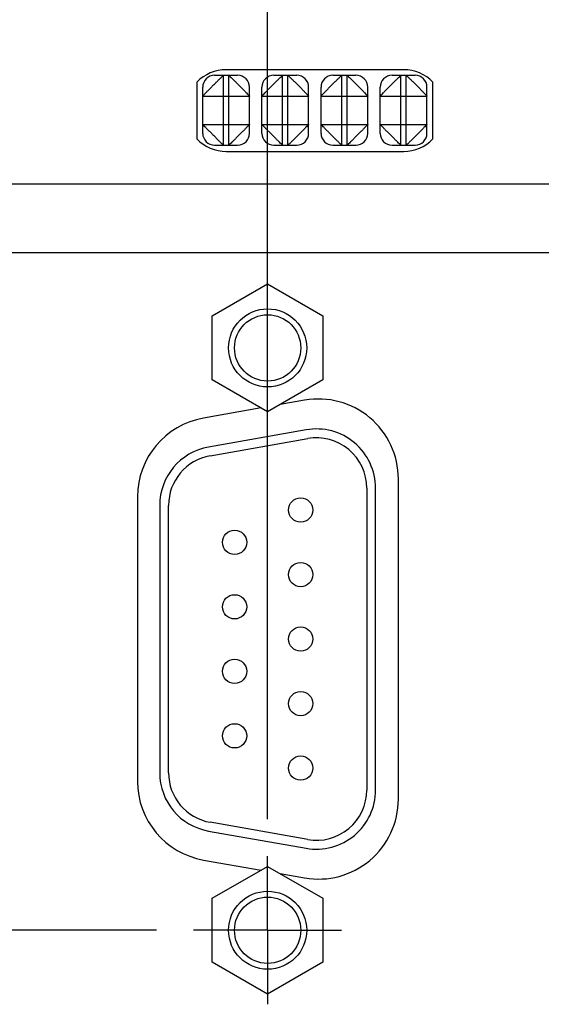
# Model space of a CAD drawing. Header units: inches. Extents: x 0 to 34, y 0 to 22.
# Tile 71 of 111: x 18.7 to 19.6, y 16 to 17.7. Entities that reach past the tile are written whole.
import ezdxf

# ---------------------------------------------------------------- set-up
doc = ezdxf.new("R2010")
doc.units = ezdxf.units.IN
doc.header["$LTSCALE"] = 1.87
doc.header["$MEASUREMENT"] = 0
doc.linetypes.add('CENTER', pattern=[0.6, 0.375, -0.075, 0.075, -0.075])
doc.layers.get('0').update_dxf_attribs({"linetype": 'CONTINUOUS'})
doc.layers.add('DEFAULT_1', color=7, linetype='CENTER')
doc.layers.add('DIMENSIONS', color=7, linetype='CONTINUOUS')
doc.styles.get("Standard").update_dxf_attribs({"font": 'txt', "width": 0.8})
doc.dimstyles.new('DIMSTYLE_1', dxfattribs={"dimtxt": 0.125, "dimasz": 0.18, "dimexe": 0.18, "dimexo": 0.0625, "dimgap": 0.09, "dimtad": 0, "dimtih": 1, "dimtoh": 1, "dimdec": 3, "dimzin": 4, "dimdsep": 46, "dimtxsty": 'STANDARD', "dimblk": '_FILLED', "dimblk1": '_FILLED', "dimblk2": '_FILLED', "dimcen": 0.09, "dimadec": 0, "dimazin": 0, "dimtp": 0.01, "dimtm": 0.01, "dimtfac": 1, "dimtdec": 3, "dimtofl": 0, "dimtmove": 0, "dimatfit": 3, "dimldrblk": '_FILLED', "dimfxl": 1, "dimtolj": 1, "dimtzin": 4, "dimarcsym": 0})

# ---------------------------------------------------------------- blocks, each defined once
blk = doc.blocks.new('_FILLED')
at = {"color": 0, "linetype": 'BYBLOCK'}
blk.add_solid([(0, 0), (-1, 0.1736), (-1, -0.1736)], dxfattribs=at)
blk = doc.blocks.new('*D8')
at = {"layer": 'DIMENSIONS', "color": 2, "linetype": 'CONTINUOUS'}
for p, q in [((16.8623, 18.1566), (16.8623, 18.5166)), ((18.6738, 18.1566), (16.7373, 18.1566)), ((20.2357, 17.4137), (16.7373, 17.4137)), ((16.8623, 17.4137), (16.8623, 17.0537))]:
    blk.add_line(p, q, dxfattribs=at)
at = {"layer": 'DIMENSIONS', "color": 2, "linetype": 'CONTINUOUS', "xscale": 0.18, "yscale": 0.18, "zscale": 0.18}
for p, rotation in [((16.8623, 18.1566), 270), ((16.8623, 17.4137), 90)]:
    blk.add_blockref('_FILLED', p, dxfattribs=dict(at, rotation=rotation))
at = {"layer": 'DIMENSIONS', "color": 2, "linetype": 'CONTINUOUS', "width": 0.8}
for s, p in [('.743', (16.5123, 17.8793)), ('[', (16.5123, 17.6918)), ('18.87', (16.6123, 17.6918)), (']', (17.1123, 17.6918))]:
    blk.add_text(s, height=0.125, dxfattribs=at).set_placement(p)
blk = doc.blocks.new('*D17')
at = {"layer": 'DIMENSIONS', "color": 2, "linetype": 'CONTINUOUS'}
for p, q in [((17.6123, 18.077), (17.6123, 19.7829)), ((19.821, 17.3602), (19.821, 19.7829)), ((17.6123, 19.6579), (18.0385, 19.6579)), ((19.821, 19.6579), (19.3885, 19.6579))]:
    blk.add_line(p, q, dxfattribs=at)
at = {"layer": 'DIMENSIONS', "color": 2, "linetype": 'CONTINUOUS', "xscale": 0.18, "yscale": 0.18, "zscale": 0.18, "rotation": 180}
blk.add_blockref('_FILLED', (17.6123, 19.6579), dxfattribs=at)
at = {"layer": 'DIMENSIONS', "color": 2, "linetype": 'CONTINUOUS', "xscale": 0.18, "yscale": 0.18, "zscale": 0.18}
blk.add_blockref('_FILLED', (19.821, 19.6579), dxfattribs=at)
at = {"layer": 'DIMENSIONS', "color": 2, "linetype": 'CONTINUOUS', "width": 0.8}
for s, p in [('[', (18.726, 19.5954)), (']', (19.226, 19.5954)), ('2.209', (18.101, 19.5954)), ('56.1', (18.826, 19.5954))]:
    blk.add_text(s, height=0.125, dxfattribs=at).set_placement(p)
blk = doc.blocks.new('*D18')
at = {"layer": 'DIMENSIONS', "color": 2, "linetype": 'CONTINUOUS'}
for p, q in [((16.1123, 18.1566), (16.1123, 18.5166)), ((18.4969, 18.1566), (15.9873, 18.1566)), ((19.7585, 17.2977), (15.9873, 17.2977)), ((16.1123, 17.2977), (16.1123, 16.9377))]:
    blk.add_line(p, q, dxfattribs=at)
at = {"layer": 'DIMENSIONS', "color": 2, "linetype": 'CONTINUOUS', "xscale": 0.18, "yscale": 0.18, "zscale": 0.18}
for p, rotation in [((16.1123, 18.1566), 270), ((16.1123, 17.2977), 90)]:
    blk.add_blockref('_FILLED', p, dxfattribs=dict(at, rotation=rotation))
at = {"layer": 'DIMENSIONS', "color": 2, "linetype": 'CONTINUOUS', "width": 0.8}
for s, p in [('.859', (15.7623, 17.7679)), ('[', (15.7623, 17.5804)), ('21.82', (15.8623, 17.5804)), (']', (16.3623, 17.5804))]:
    blk.add_text(s, height=0.125, dxfattribs=at).set_placement(p)
blk = doc.blocks.new('*D19')
at = {"layer": 'DIMENSIONS', "color": 2, "linetype": 'CONTINUOUS'}
for p, q in [((18.6738, 18.1566), (15.2373, 18.1566)), ((15.3623, 18.1566), (15.3623, 17.1986)), ((15.3623, 16.1532), (15.3623, 16.7611)), ((18.9559, 16.1532), (15.2373, 16.1532))]:
    blk.add_line(p, q, dxfattribs=at)
at = {"layer": 'DIMENSIONS', "color": 2, "linetype": 'CONTINUOUS', "xscale": 0.18, "yscale": 0.18, "zscale": 0.18}
for p, rotation in [((15.3623, 18.1566), 90), ((15.3623, 16.1532), 270)]:
    blk.add_blockref('_FILLED', p, dxfattribs=dict(at, rotation=rotation))
at = {"layer": 'DIMENSIONS', "color": 2, "linetype": 'CONTINUOUS', "width": 0.8}
for s, p in [('2.003', (15.0123, 17.0111)), ('[', (15.0123, 16.8236)), (']', (15.6123, 16.8236)), ('50.89', (15.1123, 16.8236))]:
    blk.add_text(s, height=0.125, dxfattribs=at).set_placement(p)
blk = doc.blocks.new('*D20')
at = {"layer": 'DIMENSIONS', "color": 2, "linetype": 'CONTINUOUS'}
for p, q in [((17.6123, 18.077), (17.6123, 19.0329)), ((19.1435, 16.3408), (19.1435, 19.0329)), ((17.6123, 18.9079), (17.2523, 18.9079)), ((19.1435, 18.9079), (19.5035, 18.9079))]:
    blk.add_line(p, q, dxfattribs=at)
at = {"layer": 'DIMENSIONS', "color": 2, "linetype": 'CONTINUOUS', "xscale": 0.18, "yscale": 0.18, "zscale": 0.18}
blk.add_blockref('_FILLED', (17.6123, 18.9079), dxfattribs=at)
at = {"layer": 'DIMENSIONS', "color": 2, "linetype": 'CONTINUOUS', "xscale": 0.18, "yscale": 0.18, "zscale": 0.18, "rotation": 180}
blk.add_blockref('_FILLED', (19.1435, 18.9079), dxfattribs=at)
at = {"layer": 'DIMENSIONS', "color": 2, "linetype": 'CONTINUOUS', "width": 0.8}
for s, p in [('1.531', (17.7123, 18.8454)), ('[', (18.3373, 18.8454)), ('38.89', (18.4373, 18.8454)), (']', (18.9373, 18.8454))]:
    blk.add_text(s, height=0.125, dxfattribs=at).set_placement(p)

msp = doc.modelspace()

# ---------------------------------------------------------------- linework, layer by layer
at = {"color": 7, "linetype": 'CONTINUOUS'}
for p, q in [((19.3735, 17.6072), (19.0735, 17.6072)), ((19.024, 17.5863), (19.024, 17.4901)), ((19.0538, 17.5977), (19.0928, 17.5977)), ((19.0688, 17.4797), (19.0688, 17.5977)), ((19.0778, 17.4797), (19.0778, 17.5977)), ((19.1538, 17.5977), (19.1928, 17.5977)), ((19.1688, 17.4797), (19.1688, 17.5977)), ((19.1778, 17.4797), (19.1778, 17.5977)), ((19.2538, 17.5977), (19.2928, 17.5977)), ((19.2688, 17.4797), (19.2688, 17.5977)), ((19.2778, 17.4797), (19.2778, 17.5977)), ((19.3538, 17.5977), (19.3928, 17.5977)), ((19.3688, 17.4797), (19.3688, 17.5977)), ((19.3778, 17.4797), (19.3778, 17.5977)), ((19.423, 17.4901), (19.423, 17.5863)), ((19.0338, 17.4997), (19.0338, 17.5777)), ((19.1128, 17.4997), (19.1128, 17.5777)), ((19.1338, 17.4997), (19.1338, 17.5777)), ((19.2128, 17.4997), (19.2128, 17.5777)), ((19.2338, 17.4997), (19.2338, 17.5777)), ((19.3128, 17.4997), (19.3128, 17.5777)), ((19.3338, 17.4997), (19.3338, 17.5777)), ((19.4128, 17.4997), (19.4128, 17.5777)), ((19.0338, 17.5627), (19.1128, 17.5627)), ((19.1338, 17.5627), (19.2128, 17.5627)), ((19.2338, 17.5627), (19.3128, 17.5627)), ((19.3338, 17.5627), (19.4128, 17.5627)), ((19.0338, 17.5147), (19.1128, 17.5147)), ((19.1338, 17.5147), (19.2128, 17.5147)), ((19.2338, 17.5147), (19.3128, 17.5147)), ((19.3338, 17.5147), (19.4128, 17.5147)), ((19.0538, 17.4797), (19.0928, 17.4797)), ((19.0735, 17.4692), (19.3735, 17.4692)), ((19.1538, 17.4797), (19.1928, 17.4797)), ((19.2538, 17.4797), (19.2928, 17.4797)), ((19.3538, 17.4797), (19.3928, 17.4797)), ((19.05, 17.1912), (19.1435, 17.2452)), ((19.1435, 17.2452), (19.237, 17.1912)), ((19.05, 17.0832), (19.05, 17.1912)), ((19.237, 17.1912), (19.237, 17.0832)), ((19.1435, 17.0292), (19.05, 17.0832)), ((19.237, 17.0832), (19.1435, 17.0292)), ((19.1323, 17.0357), (19.035, 17.0186)), ((19.206, 17.0487), (19.1645, 17.0414)), ((19.2086, 16.9987), (19.0436, 16.9696)), ((19.0462, 16.9548), (19.2112, 16.9839)), ((19.3645, 16.3747), (19.3645, 16.9158)), ((18.9235, 16.8856), (18.9235, 16.4048)), ((19.311, 16.9002), (19.311, 16.3902)), ((19.326, 16.3902), (19.326, 16.9002)), ((18.961, 16.8711), (18.961, 16.4193)), ((18.976, 16.4193), (18.976, 16.8711)), ((19.0436, 16.3208), (19.2086, 16.2917)), ((19.2112, 16.3065), (19.0462, 16.3356)), ((19.035, 16.2719), (19.1323, 16.2547)), ((19.05, 16.2072), (19.1435, 16.2612)), ((19.1435, 16.2612), (19.237, 16.2072)), ((19.1645, 16.249), (19.206, 16.2417)), ((19.05, 16.0992), (19.05, 16.2072)), ((19.237, 16.2072), (19.237, 16.0992)), ((19.1435, 16.0452), (19.05, 16.0992)), ((19.237, 16.0992), (19.1435, 16.0452))]:
    msp.add_line(p, q, dxfattribs=at)
for centre, radius in [((19.1435, 17.1372), 0.066), ((19.1435, 17.1372), 0.056), ((19.1994, 16.8632), 0.0205), ((19.0876, 16.8087), 0.0205), ((19.1994, 16.7542), 0.0205), ((19.0876, 16.6997), 0.0205), ((19.1994, 16.6452), 0.0205), ((19.0876, 16.5907), 0.0205), ((19.1994, 16.5362), 0.0205), ((19.0876, 16.4817), 0.0205), ((19.1994, 16.4272), 0.0205), ((19.1435, 16.1532), 0.066), ((19.1435, 16.1532), 0.056)]:
    msp.add_circle(centre, radius, dxfattribs=at)
for centre, radius, start, end in [((19.0735, 17.5382), 0.069, 90, 135.8395), ((19.3735, 17.5382), 0.069, 44.1605, 90), ((19.0538, 17.5777), 0.02, 90, 180), ((19.0928, 17.5777), 0.02, 0, 90), ((19.1538, 17.5777), 0.02, 90, 180), ((19.1928, 17.5777), 0.02, 0, 90), ((19.2538, 17.5777), 0.02, 90, 180), ((19.2928, 17.5777), 0.02, 0, 90), ((19.3538, 17.5777), 0.02, 90, 180), ((19.3928, 17.5777), 0.02, 0, 90), ((19.0735, 17.5382), 0.069, 224.1605, 270), ((19.0538, 17.4997), 0.02, 180, 270), ((19.0928, 17.4997), 0.02, 270, 360), ((19.1538, 17.4997), 0.02, 180, 270), ((19.1928, 17.4997), 0.02, 270, 360), ((19.2538, 17.4997), 0.02, 180, 270), ((19.2928, 17.4997), 0.02, 270, 360), ((19.3538, 17.4997), 0.02, 180, 270), ((19.3735, 17.5382), 0.069, 270, 315.8395), ((19.3928, 17.4997), 0.02, 270, 360), ((19.2295, 16.9158), 0.135, 0, 100), ((19.0585, 16.8856), 0.135, 100, 180), ((19.226, 16.9002), 0.1, 0, 100), ((19.061, 16.8711), 0.1, 100, 180), ((19.226, 16.9002), 0.085, 0, 100), ((19.061, 16.8711), 0.085, 100, 180), ((19.0585, 16.4048), 0.135, 180, 260), ((19.061, 16.4193), 0.1, 180, 260), ((19.061, 16.4193), 0.085, 180, 260), ((19.226, 16.3902), 0.1, 260, 360), ((19.226, 16.3902), 0.085, 260, 360), ((19.2295, 16.3747), 0.135, 260, 360)]:
    msp.add_arc(centre, radius, start, end, dxfattribs=at)
for points, knots in [([(19.0338, 17.5627), (19.0338, 17.563), (19.035, 17.5637), (19.0364, 17.5656), (19.0392, 17.5683), (19.0426, 17.5719), (19.0468, 17.576), (19.0511, 17.5804), (19.0556, 17.5848), (19.0596, 17.5889), (19.0632, 17.5923), (19.0659, 17.5952), (19.0678, 17.5965), (19.0685, 17.5977), (19.0688, 17.5977)], [0, 0, 0, 0, 0.01859, 0.068853, 0.148415, 0.252076, 0.371479, 0.500008, 0.628529, 0.748031, 0.85153, 0.931095, 0.981631, 1, 1, 1, 1]), ([(19.0778, 17.5977), (19.0781, 17.5977), (19.0789, 17.5965), (19.0807, 17.5952), (19.0834, 17.5923), (19.0871, 17.589), (19.0911, 17.5848), (19.0956, 17.5804), (19.0999, 17.576), (19.1041, 17.5719), (19.1074, 17.5683), (19.1103, 17.5656), (19.1117, 17.5637), (19.1128, 17.563), (19.1128, 17.5627)], [0, 0, 0, 0, 0.01859, 0.068853, 0.148415, 0.252076, 0.371479, 0.500008, 0.628529, 0.748031, 0.85153, 0.931095, 0.981631, 1, 1, 1, 1]), ([(19.1338, 17.5627), (19.1338, 17.563), (19.135, 17.5637), (19.1363, 17.5656), (19.1392, 17.5683), (19.1426, 17.5719), (19.1468, 17.576), (19.1511, 17.5804), (19.1556, 17.5848), (19.1596, 17.589), (19.1632, 17.5923), (19.166, 17.5952), (19.1678, 17.5965), (19.1685, 17.5977), (19.1688, 17.5977)], [0, 0, 0, 0, 0.018369, 0.068905, 0.14847, 0.251969, 0.371471, 0.499992, 0.628521, 0.747924, 0.851585, 0.931147, 0.98141, 1, 1, 1, 1]), ([(19.1778, 17.5977), (19.1781, 17.5977), (19.1789, 17.5965), (19.1807, 17.5952), (19.1834, 17.5923), (19.1871, 17.589), (19.1911, 17.5848), (19.1956, 17.5804), (19.1999, 17.576), (19.2041, 17.5719), (19.2074, 17.5683), (19.2103, 17.5656), (19.2117, 17.5637), (19.2128, 17.563), (19.2128, 17.5627)], [0, 0, 0, 0, 0.01859, 0.068853, 0.148415, 0.252076, 0.371479, 0.500008, 0.628529, 0.748031, 0.85153, 0.931095, 0.981631, 1, 1, 1, 1]), ([(19.2338, 17.5627), (19.2338, 17.563), (19.235, 17.5637), (19.2363, 17.5656), (19.2392, 17.5683), (19.2426, 17.5719), (19.2468, 17.576), (19.2511, 17.5804), (19.2556, 17.5848), (19.2596, 17.589), (19.2632, 17.5923), (19.266, 17.5952), (19.2678, 17.5965), (19.2685, 17.5977), (19.2688, 17.5977)], [0, 0, 0, 0, 0.018369, 0.068905, 0.14847, 0.251969, 0.371471, 0.499992, 0.628521, 0.747924, 0.851585, 0.931147, 0.98141, 1, 1, 1, 1]), ([(19.2778, 17.5977), (19.2781, 17.5977), (19.2789, 17.5965), (19.2807, 17.5952), (19.2834, 17.5923), (19.2871, 17.5889), (19.2911, 17.5848), (19.2956, 17.5804), (19.2999, 17.576), (19.3041, 17.5719), (19.3074, 17.5683), (19.3103, 17.5656), (19.3117, 17.5637), (19.3128, 17.563), (19.3128, 17.5627)], [0, 0, 0, 0, 0.018369, 0.068905, 0.14847, 0.251969, 0.371471, 0.499992, 0.628521, 0.747924, 0.851585, 0.931147, 0.98141, 1, 1, 1, 1]), ([(19.3338, 17.5627), (19.3338, 17.563), (19.335, 17.5637), (19.3363, 17.5656), (19.3392, 17.5683), (19.3426, 17.5719), (19.3468, 17.576), (19.3511, 17.5804), (19.3556, 17.5848), (19.3596, 17.589), (19.3632, 17.5923), (19.366, 17.5952), (19.3678, 17.5965), (19.3685, 17.5977), (19.3688, 17.5977)], [0, 0, 0, 0, 0.018369, 0.068905, 0.14847, 0.251969, 0.371471, 0.499992, 0.628521, 0.747924, 0.851585, 0.931147, 0.98141, 1, 1, 1, 1]), ([(19.3778, 17.5977), (19.3781, 17.5977), (19.3789, 17.5965), (19.3807, 17.5952), (19.3834, 17.5923), (19.3871, 17.589), (19.3911, 17.5848), (19.3956, 17.5804), (19.3999, 17.576), (19.4041, 17.5719), (19.4074, 17.5683), (19.4103, 17.5656), (19.4117, 17.5637), (19.4128, 17.563), (19.4128, 17.5627)], [0, 0, 0, 0, 0.01859, 0.068853, 0.148415, 0.252076, 0.371479, 0.500008, 0.628529, 0.748031, 0.85153, 0.931095, 0.981631, 1, 1, 1, 1]), ([(19.0688, 17.4797), (19.0685, 17.4797), (19.0678, 17.4809), (19.0659, 17.4822), (19.0632, 17.4851), (19.0596, 17.4885), (19.0556, 17.4926), (19.0511, 17.497), (19.0468, 17.5014), (19.0426, 17.5055), (19.0392, 17.5091), (19.0364, 17.5118), (19.035, 17.5137), (19.0338, 17.5144), (19.0338, 17.5147)], [0, 0, 0, 0, 0.018369, 0.068905, 0.14847, 0.251969, 0.371471, 0.499992, 0.628521, 0.747924, 0.851585, 0.931147, 0.98141, 1, 1, 1, 1]), ([(19.1128, 17.5147), (19.1128, 17.5144), (19.1117, 17.5137), (19.1103, 17.5118), (19.1074, 17.5091), (19.1041, 17.5055), (19.0999, 17.5014), (19.0956, 17.497), (19.0911, 17.4926), (19.0871, 17.4885), (19.0834, 17.4851), (19.0807, 17.4822), (19.0789, 17.4809), (19.0781, 17.4797), (19.0778, 17.4797)], [0, 0, 0, 0, 0.01859, 0.068853, 0.148415, 0.252076, 0.371479, 0.500008, 0.628529, 0.748031, 0.85153, 0.931095, 0.981631, 1, 1, 1, 1]), ([(19.1688, 17.4797), (19.1685, 17.4797), (19.1678, 17.4809), (19.166, 17.4822), (19.1632, 17.4851), (19.1596, 17.4885), (19.1556, 17.4927), (19.1511, 17.497), (19.1468, 17.5014), (19.1426, 17.5055), (19.1392, 17.5091), (19.1363, 17.5118), (19.135, 17.5137), (19.1338, 17.5144), (19.1338, 17.5147)], [0, 0, 0, 0, 0.01859, 0.068853, 0.148415, 0.252076, 0.371479, 0.500008, 0.628529, 0.748031, 0.85153, 0.931095, 0.981631, 1, 1, 1, 1]), ([(19.2128, 17.5147), (19.2128, 17.5144), (19.2117, 17.5137), (19.2103, 17.5118), (19.2074, 17.5091), (19.2041, 17.5055), (19.1999, 17.5014), (19.1956, 17.497), (19.1911, 17.4926), (19.1871, 17.4885), (19.1834, 17.4851), (19.1807, 17.4822), (19.1789, 17.4809), (19.1781, 17.4797), (19.1778, 17.4797)], [0, 0, 0, 0, 0.01859, 0.068853, 0.148415, 0.252076, 0.371479, 0.500008, 0.628529, 0.748031, 0.85153, 0.931095, 0.981631, 1, 1, 1, 1]), ([(19.2688, 17.4797), (19.2685, 17.4797), (19.2678, 17.4809), (19.266, 17.4822), (19.2632, 17.4851), (19.2596, 17.4885), (19.2556, 17.4927), (19.2511, 17.497), (19.2468, 17.5014), (19.2426, 17.5055), (19.2392, 17.5091), (19.2363, 17.5118), (19.235, 17.5137), (19.2338, 17.5144), (19.2338, 17.5147)], [0, 0, 0, 0, 0.01859, 0.068853, 0.148415, 0.252076, 0.371479, 0.500008, 0.628529, 0.748031, 0.85153, 0.931095, 0.981631, 1, 1, 1, 1]), ([(19.3128, 17.5147), (19.3128, 17.5144), (19.3117, 17.5137), (19.3103, 17.5118), (19.3074, 17.5091), (19.3041, 17.5055), (19.2999, 17.5014), (19.2956, 17.497), (19.2911, 17.4927), (19.2871, 17.4885), (19.2834, 17.4851), (19.2807, 17.4822), (19.2789, 17.4809), (19.2781, 17.4797), (19.2778, 17.4797)], [0, 0, 0, 0, 0.018369, 0.068905, 0.14847, 0.251969, 0.371471, 0.499992, 0.628521, 0.747924, 0.851585, 0.931147, 0.98141, 1, 1, 1, 1]), ([(19.3688, 17.4797), (19.3685, 17.4797), (19.3678, 17.4809), (19.366, 17.4822), (19.3632, 17.4851), (19.3596, 17.4885), (19.3556, 17.4927), (19.3511, 17.497), (19.3468, 17.5014), (19.3426, 17.5055), (19.3392, 17.5091), (19.3363, 17.5118), (19.335, 17.5137), (19.3338, 17.5144), (19.3338, 17.5147)], [0, 0, 0, 0, 0.01859, 0.068853, 0.148415, 0.252076, 0.371479, 0.500008, 0.628529, 0.748031, 0.85153, 0.931095, 0.981631, 1, 1, 1, 1]), ([(19.4128, 17.5147), (19.4128, 17.5144), (19.4117, 17.5137), (19.4103, 17.5118), (19.4074, 17.5091), (19.4041, 17.5055), (19.3999, 17.5014), (19.3956, 17.497), (19.3911, 17.4926), (19.3871, 17.4885), (19.3834, 17.4851), (19.3807, 17.4822), (19.3789, 17.4809), (19.3781, 17.4797), (19.3778, 17.4797)], [0, 0, 0, 0, 0.01859, 0.068853, 0.148415, 0.252076, 0.371479, 0.500008, 0.628529, 0.748031, 0.85153, 0.931095, 0.981631, 1, 1, 1, 1])]:
    msp.add_open_spline(points, degree=3, knots=knots, dxfattribs=at)
at = {"layer": 'DEFAULT_1', "color": 7, "linetype": 'CENTER'}
for q in [(19.1435, 16.2783), (19.0184, 16.1532), (19.1435, 16.0281), (19.2686, 16.1532)]:
    msp.add_line((19.1435, 16.1532), q, dxfattribs=at)

# ---------------------------------------------------------------- dimensions: what is measured, and where the dimension line sits
at = {"layer": 'DIMENSIONS', "color": 2, "linetype": 'CONTINUOUS'}
for base, p1, p2, angle, picture, middle in [((17.6123, 19.6579), (19.821, 17.3602), (17.6123, 18.077), 180, '*D17', (18.7135, 19.6579)), ((16.1123, 17.2977), (18.4969, 18.1566), (19.7585, 17.2977), 270, '*D18', (16.1123, 17.7366)), ((16.8623, 18.1566), (20.2357, 17.4137), (18.6738, 18.1566), 90, '*D8', (16.8623, 17.8481)), ((15.3623, 18.1566), (18.9559, 16.1532), (18.6738, 18.1566), 90, '*D19', (15.3623, 16.9799))]:
    dim = msp.add_linear_dim(base=base, p1=p1, p2=p2, angle=angle, dimstyle='DIMSTYLE_1', dxfattribs=at)
    dim.commit()
    dim.dimension.update_dxf_attribs({"geometry": picture, "text_midpoint": middle, "dimtype": 160})
dim = msp.add_linear_dim(base=(19.1435, 18.9079), p1=(17.6123, 18.077), p2=(19.1435, 16.3408), dimstyle='DIMSTYLE_1', dxfattribs=at)
dim.commit()
dim.dimension.update_dxf_attribs({"geometry": '*D20', "text_midpoint": (18.3748, 18.9079), "dimtype": 160})

doc.saveas('drawing.dxf')
